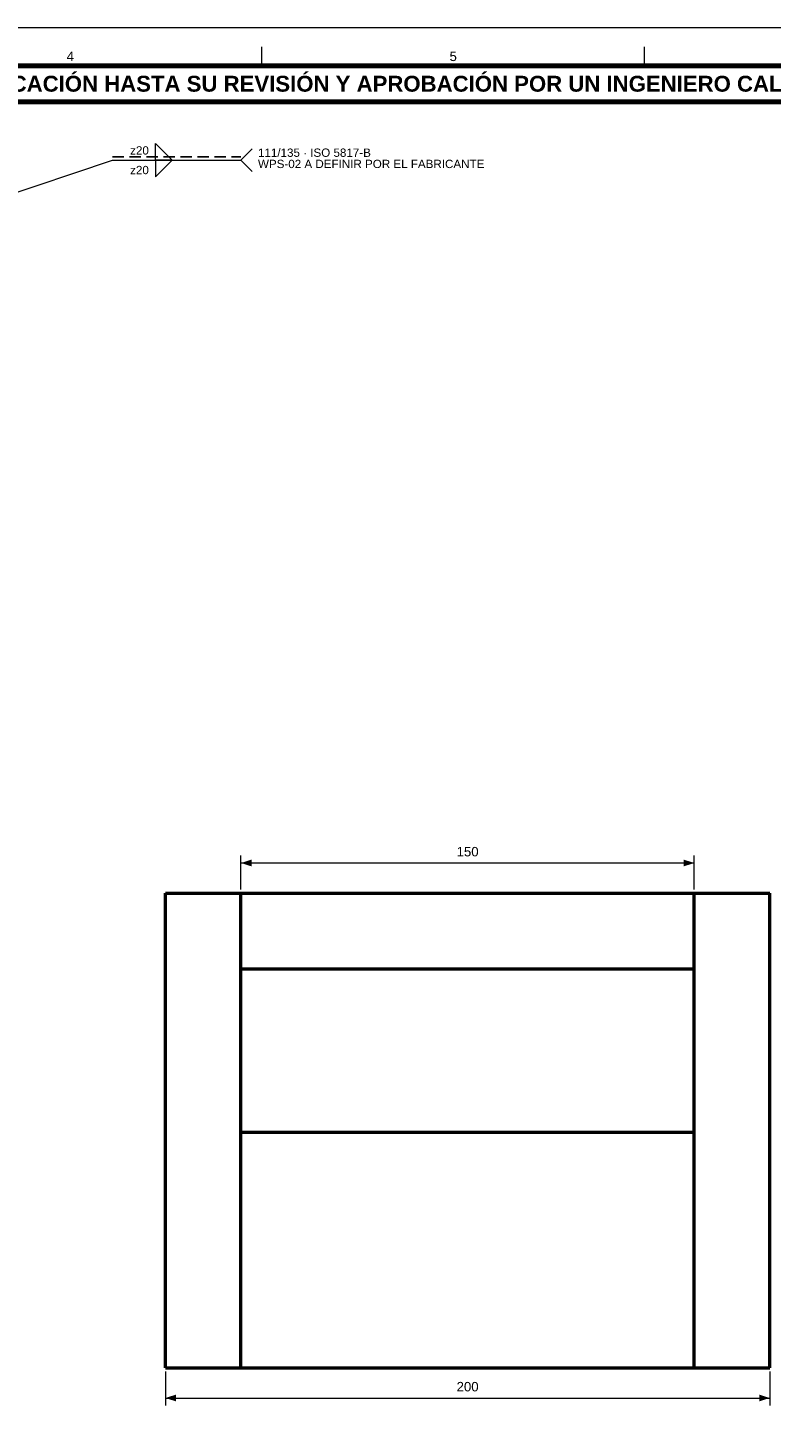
# Model space of a CAD drawing. Header units: millimetres. Extents: x 0 to 841, y 0 to 594.
# Tile 3 of 5: x 364 to 560, y 223 to 594. Entities that reach past the tile are written whole.
import ezdxf
from ezdxf.enums import TextEntityAlignment as Align

# ---------------------------------------------------------------- set-up
doc = ezdxf.new("R2010")
doc.units = ezdxf.units.MM
doc.linetypes.add('OCULTO', pattern=[4.5, 3, -1.5])
for name, color, linetype, lineweight in [('COTA', 7, 'CONTINUOUS', 18), ('FINA', 7, 'CONTINUOUS', 18), ('MARCO', 7, 'CONTINUOUS', 70), ('OCU', 7, 'OCULTO', 25), ('TXT', 7, 'CONTINUOUS', 25), ('VIS', 7, 'CONTINUOUS', 50)]:
    doc.layers.add(name, color=color, linetype=linetype, lineweight=lineweight)
doc.styles.add('STD', font='LiberationSans-Regular.ttf')
doc.styles.add('STDB', font='LiberationSans-Bold.ttf')

msp = doc.modelspace()

# ---------------------------------------------------------------- linework, layer by layer
at = {"layer": 'COTA'}
for p, q in [((420, 559), (423, 562)), ((314, 535), (386, 559)), ((386, 559), (420, 559)), ((420, 559), (423, 556)), ((420, 366), (420, 375)), ((540, 366), (540, 375)), ((420, 373), (540, 373)), ((400, 238.4), (400, 229.4)), ((560, 238.4), (560, 229.4)), ((400, 231.4), (560, 231.4))]:
    msp.add_line(p, q, dxfattribs=at)
for points in [[(397.4, 559), (397.4, 563.4), (401.8, 559)], [(397.4, 559), (397.4, 554.6), (401.8, 559)]]:
    msp.add_lwpolyline(points, close=True, dxfattribs=at)
for points in [[(420, 373), (422.8, 372.1), (422.8, 373.9)], [(540, 373), (537.2, 373.9), (537.2, 372.1)], [(400, 231.4), (402.8, 230.5), (402.8, 232.3)], [(560, 231.4), (557.2, 232.3), (557.2, 230.5)]]:
    msp.add_solid(points, dxfattribs=at)
at = {"layer": 'FINA'}
for p, q in [((425.5, 584), (425.5, 589)), ((526.88, 584), (526.88, 589))]:
    msp.add_line(p, q, dxfattribs=at)
msp.add_lwpolyline([(0, 0), (841, 0), (841, 594), (0, 594)], close=True, dxfattribs=at)
at = {"layer": 'MARCO'}
for points in [[(20, 10), (831, 10), (831, 584), (20, 584)], [(20, 574.5), (831, 574.5), (831, 584), (20, 584)]]:
    msp.add_lwpolyline(points, close=True, dxfattribs=at)
at = {"layer": 'OCU'}
msp.add_line((386, 559.9), (420, 559.9), dxfattribs=at)
at = {"layer": 'VIS'}
for points in [[(400, 239.4), (400, 365)], [(400, 365), (420, 365)], [(420, 239.4), (420, 365)], [(420, 365), (540, 365)], [(540, 239.4), (540, 365)], [(540, 365), (560, 365)], [(560, 239.4), (560, 365)], [(420, 345), (540, 345)], [(420, 301.8), (540, 301.8)], [(400, 239.4), (420, 239.4)], [(420, 239.4), (540, 239.4)], [(540, 239.4), (560, 239.4)]]:
    msp.add_lwpolyline(points, dxfattribs=at)

# ---------------------------------------------------------------- texts
at = {"layer": 'TXT'}
for s, height, style, p in [('4', 2.5, 'STD', (374.81, 586.5)), ('5', 2.5, 'STD', (476.19, 586.5)), ('ESTOS PLANOS NO SON VÁLIDOS PARA FABRICACIÓN HASTA SU REVISIÓN Y APROBACIÓN POR UN INGENIERO CALCULISTA HABILITADO.', 4.2, 'STDB', (425.5, 579.25))]:
    msp.add_text(s, height=height, dxfattribs=dict(at, style=style)).set_placement(p, align=Align.MIDDLE_CENTER)
at = {"layer": 'TXT', "style": 'STD'}
for p in [(395.6, 561.6), (395.6, 556.4)]:
    msp.add_text('z20', height=2.2, dxfattribs=at).set_placement(p, align=Align.MIDDLE_RIGHT)
for s, p in [('111/135 · ISO 5817-B', (424.5, 561)), ('WPS-02 A DEFINIR POR EL FABRICANTE', (424.5, 558.03))]:
    msp.add_text(s, height=2.2, dxfattribs=at).set_placement(p, align=Align.MIDDLE_LEFT)
for s, p in [('150', (480, 374)), ('200', (480, 232.4))]:
    msp.add_text(s, height=2.5, dxfattribs=at).set_placement(p, align=Align.BOTTOM_CENTER)

doc.saveas('drawing.dxf')
